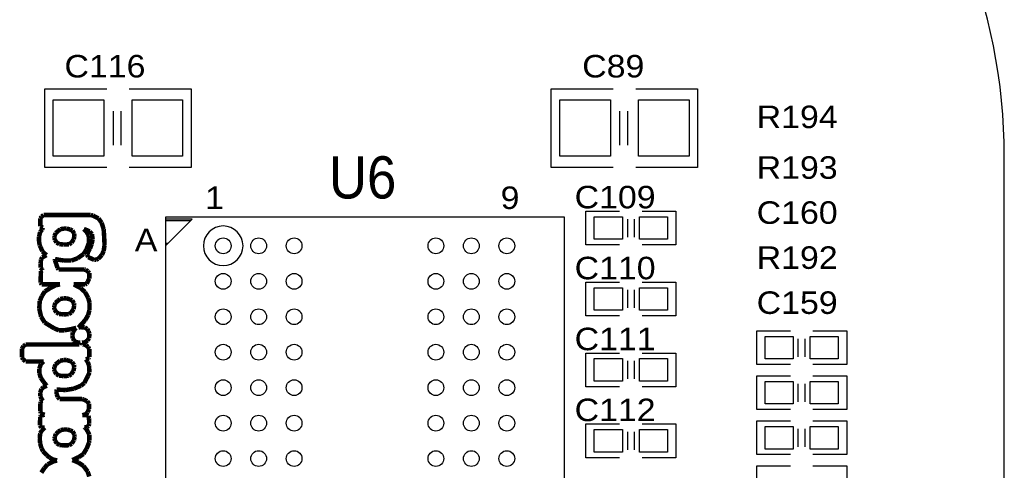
# Model space of a CAD drawing. Extents: x -14006 to 19506, y -9606 to 12409.
# Tile 12 of 29: x -1987 to 1512, y 5107 to 6708. Entities that reach past the tile are written whole.
import ezdxf

# ---------------------------------------------------------------- set-up
doc = ezdxf.new("R2010")
doc.units = 0
doc.layers.add('1', color=7, linetype='CONTINUOUS')

# ---------------------------------------------------------------- blocks, each defined once
blk = doc.blocks.new('FIGURE_SQUARE')
blk.add_lwpolyline([(-0.5, -0.5), (-0.5, 0.5), (0.5, 0.5), (0.5, -0.5)], close=True)
blk = doc.blocks.new('FIGURE_CIRCLE')
blk.add_circle((0, 0), 0.5)

msp = doc.modelspace()

# ---------------------------------------------------------------- linework, layer by layer
at = {"layer": '1'}
msp.add_lwpolyline([(1512, 6222.64, 0.414214), (-488, 8222.64)], format="xyb", dxfattribs=at)
for points in [[(-1678, 6182.64), (-1898, 6182.64), (-1898, 6202.64), (-1898, 6462.64), (-1678, 6462.64)], [(-1598, 6462.64), (-1378, 6462.64), (-1378, 6182.64)], [(122, 6182.64), (-98, 6182.64), (-98, 6202.64), (-98, 6462.64), (122, 6462.64)], [(202, 6462.64), (422, 6462.64), (422, 6182.64)], [(-1654, 6262.64), (-1654, 6382.64)], [(-1626, 6262.64), (-1626, 6382.64)], [(146, 6262.64), (146, 6382.64)], [(174, 6262.64), (174, 6382.64)], [(1512, 1622.64), (1512, 6222.64)], [(-1378, 6182.64), (-1598, 6182.64)], [(422, 6182.64), (202, 6182.64)], [(145, 5907.64), (25, 5907.64), (25, 6027.64)], [(25, 6027.64), (145, 6027.64)], [(225, 6027.64), (345, 6027.64), (345, 5907.64), (225, 5907.64)], [(-1468.68, 5994.24), (-1378.96, 5994.24)], [(173, 5999.64), (173, 5935.64)], [(197, 5999.64), (197, 5935.64)], [(-1468.68, 5914.24), (-1458.96, 5914.24)], [(145, 5655.64), (25, 5655.64), (25, 5775.64)], [(25, 5775.64), (145, 5775.64)], [(225, 5775.64), (345, 5775.64), (345, 5655.64), (225, 5655.64)], [(173, 5747.64), (173, 5683.64)], [(197, 5747.64), (197, 5683.64)], [(752, 5482.64), (632, 5482.64), (632, 5602.64), (752, 5602.64)], [(832, 5602.64), (952, 5602.64), (952, 5482.64)], [(780, 5510.64), (780, 5574.64)], [(804, 5510.64), (804, 5574.64)], [(145, 5403.64), (25, 5403.64), (25, 5523.64)], [(25, 5523.64), (145, 5523.64)], [(173, 5495.64), (173, 5431.64)], [(197, 5495.64), (197, 5431.64)], [(225, 5523.64), (345, 5523.64), (345, 5403.64), (225, 5403.64)], [(952, 5482.64), (832, 5482.64)], [(752, 5322.64), (632, 5322.64), (632, 5442.64), (752, 5442.64)], [(832, 5442.64), (952, 5442.64), (952, 5322.64)], [(780, 5350.64), (780, 5414.64)], [(804, 5350.64), (804, 5414.64)], [(952, 5322.64), (832, 5322.64)], [(145, 5151.64), (25, 5151.64), (25, 5271.64)], [(25, 5271.64), (145, 5271.64)], [(225, 5271.64), (345, 5271.64), (345, 5151.64), (225, 5151.64)], [(752, 5162.64), (632, 5162.64), (632, 5282.64), (752, 5282.64)], [(780, 5190.64), (780, 5254.64)], [(804, 5190.64), (804, 5254.64)], [(832, 5282.64), (952, 5282.64), (952, 5162.64)], [(173, 5243.64), (173, 5179.64)], [(197, 5243.64), (197, 5179.64)], [(952, 5162.64), (832, 5162.64)], [(752, 5002.64), (632, 5002.64), (632, 5122.64), (752, 5122.64)], [(832, 5122.64), (952, 5122.64), (952, 5002.64)]]:
    msp.add_lwpolyline(points, dxfattribs=at)
at = {"layer": '1', "const_width": 16}
for points in [[(-1902.36, 6013.84), (-1909.56, 6008.24)], [(-1734.36, 6013.84), (-1902.36, 6013.84)], [(-1727.16, 6012.24), (-1734.36, 6013.84)], [(-1707.16, 6001.84), (-1727.16, 6012.24)], [(-1909.56, 6008.24), (-1913.56, 6001.84)], [(-1913.56, 6001.84), (-1913.56, 5973.84)], [(-1695.96, 5986.64), (-1707.16, 6001.84)], [(-1688.76, 5963.44), (-1695.96, 5986.64)], [(-1914.36, 5953.84), (-1918.36, 5937.04)], [(-1907.16, 5962.64), (-1914.36, 5953.84)], [(-1913.56, 5973.84), (-1909.56, 5971.44)], [(-1909.56, 5971.44), (-1904.76, 5969.04)], [(-1904.76, 5969.04), (-1907.16, 5962.64)], [(-1859.16, 5949.84), (-1863.16, 5940.24)], [(-1850.36, 5957.84), (-1859.16, 5949.84)], [(-1842.36, 5963.44), (-1850.36, 5957.84)], [(-1830.36, 5965.84), (-1842.36, 5963.44)], [(-1819.96, 5965.84), (-1830.36, 5965.84)], [(-1807.96, 5962.64), (-1819.96, 5965.84)], [(-1799.96, 5958.64), (-1807.96, 5962.64)], [(-1793.56, 5948.24), (-1799.96, 5958.64)], [(-1792.76, 5939.44), (-1793.56, 5948.24)], [(-1750.36, 5955.44), (-1759.16, 5964.24)], [(-1759.16, 5964.24), (-1750.36, 5961.04)], [(-1750.36, 5961.04), (-1738.36, 5955.44)], [(-1742.36, 5941.84), (-1750.36, 5955.44)], [(-1740.76, 5929.04), (-1742.36, 5941.84)], [(-1738.36, 5955.44), (-1730.36, 5945.84)], [(-1730.36, 5945.84), (-1727.96, 5928.24)], [(-1687.16, 5939.44), (-1688.76, 5963.44)], [(-1918.36, 5937.04), (-1918.36, 5921.04)], [(-1918.36, 5921.04), (-1915.96, 5905.84)], [(-1915.96, 5905.84), (-1912.76, 5899.44)], [(-1863.16, 5940.24), (-1863.96, 5933.04)], [(-1863.96, 5933.04), (-1862.36, 5925.84)], [(-1862.36, 5925.84), (-1855.96, 5916.24)], [(-1855.96, 5916.24), (-1846.36, 5910.64)], [(-1846.36, 5910.64), (-1830.36, 5909.04)], [(-1830.36, 5909.04), (-1811.96, 5909.84)], [(-1811.96, 5909.84), (-1803.16, 5915.44)], [(-1803.16, 5915.44), (-1795.16, 5927.44)], [(-1795.16, 5927.44), (-1792.76, 5939.44)], [(-1750.36, 5890.64), (-1741.56, 5913.84)], [(-1741.56, 5913.84), (-1740.76, 5929.04)], [(-1731.16, 5911.44), (-1737.56, 5894.64)], [(-1727.96, 5928.24), (-1731.16, 5911.44)], [(-1688.76, 5885.84), (-1685.56, 5906.64)], [(-1685.56, 5906.64), (-1687.16, 5939.44)], [(-1912.76, 5899.44), (-1906.36, 5885.04)], [(-1891.96, 5871.44), (-1907.16, 5863.44)], [(-1906.36, 5885.04), (-1896.76, 5875.44)], [(-1896.76, 5875.44), (-1891.96, 5871.44)], [(-1781.56, 5860.24), (-1759.96, 5875.44)], [(-1759.96, 5875.44), (-1750.36, 5890.64)], [(-1743.16, 5885.04), (-1747.16, 5873.04)], [(-1747.16, 5873.04), (-1743.96, 5864.24)], [(-1737.56, 5894.64), (-1743.16, 5885.04)], [(-1707.96, 5858.64), (-1695.16, 5872.24)], [(-1695.16, 5872.24), (-1688.76, 5885.84)], [(-1911.16, 5855.44), (-1912.76, 5842.64)], [(-1912.76, 5842.64), (-1912.76, 5826.64)], [(-1907.16, 5863.44), (-1911.16, 5855.44)], [(-1861.56, 5852.24), (-1861.56, 5857.84)], [(-1861.56, 5857.84), (-1851.16, 5855.44)], [(-1857.56, 5840.24), (-1861.56, 5852.24)], [(-1852.76, 5826.64), (-1857.56, 5840.24)], [(-1851.16, 5855.44), (-1829.56, 5852.24)], [(-1829.56, 5852.24), (-1803.16, 5852.24)], [(-1803.16, 5852.24), (-1781.56, 5860.24)], [(-1743.96, 5864.24), (-1739.96, 5862.64)], [(-1739.96, 5862.64), (-1722.36, 5854.64)], [(-1722.36, 5854.64), (-1715.16, 5855.44)], [(-1715.16, 5855.44), (-1707.96, 5858.64)], [(-1912.76, 5826.64), (-1907.96, 5821.04)], [(-1911.96, 5814.64), (-1912.76, 5773.84)], [(-1905.56, 5817.04), (-1911.96, 5814.64)], [(-1907.96, 5821.04), (-1905.56, 5817.04)], [(-1848.76, 5820.24), (-1852.76, 5826.64)], [(-1758.36, 5820.24), (-1848.76, 5820.24)], [(-1752.76, 5819.44), (-1758.36, 5820.24)], [(-1744.76, 5813.84), (-1752.76, 5819.44)], [(-1739.96, 5807.44), (-1744.76, 5813.84)], [(-1739.96, 5788.24), (-1739.96, 5807.44)], [(-1912.76, 5773.84), (-1908.76, 5767.44)], [(-1908.76, 5767.44), (-1843.96, 5767.44)], [(-1843.96, 5767.44), (-1859.96, 5764.24)], [(-1790.36, 5765.04), (-1795.16, 5767.44)], [(-1795.16, 5767.44), (-1755.16, 5767.44)], [(-1755.16, 5767.44), (-1748.76, 5769.84)], [(-1748.76, 5769.84), (-1745.56, 5777.04)], [(-1745.56, 5777.04), (-1739.96, 5788.24)], [(-1897.56, 5742.64), (-1907.96, 5726.64)], [(-1878.36, 5754.64), (-1897.56, 5742.64)], [(-1859.96, 5764.24), (-1878.36, 5754.64)], [(-1770.36, 5754.64), (-1790.36, 5765.04)], [(-1755.16, 5740.24), (-1770.36, 5754.64)], [(-1743.96, 5720.24), (-1755.16, 5740.24)], [(-1915.96, 5708.24), (-1917.56, 5681.04)], [(-1907.96, 5726.64), (-1915.96, 5708.24)], [(-1859.96, 5701.84), (-1863.96, 5692.24)], [(-1851.16, 5709.84), (-1859.96, 5701.84)], [(-1843.16, 5715.44), (-1851.16, 5709.84)], [(-1831.16, 5717.84), (-1843.16, 5715.44)], [(-1820.76, 5717.84), (-1831.16, 5717.84)], [(-1808.76, 5714.64), (-1820.76, 5717.84)], [(-1800.76, 5710.64), (-1808.76, 5714.64)], [(-1794.36, 5700.24), (-1800.76, 5710.64)], [(-1793.56, 5691.44), (-1794.36, 5700.24)], [(-1739.16, 5703.44), (-1743.96, 5720.24)], [(-1739.16, 5676.24), (-1739.16, 5703.44)], [(-1917.56, 5681.04), (-1911.16, 5653.04)], [(-1863.96, 5692.24), (-1864.76, 5685.04)], [(-1864.76, 5685.04), (-1863.16, 5677.84)], [(-1863.16, 5677.84), (-1856.76, 5668.24)], [(-1856.76, 5668.24), (-1847.16, 5662.64)], [(-1847.16, 5662.64), (-1831.16, 5661.04)], [(-1831.16, 5661.04), (-1812.76, 5661.84)], [(-1812.76, 5661.84), (-1803.96, 5667.44)], [(-1803.96, 5667.44), (-1795.96, 5679.44)], [(-1795.96, 5679.44), (-1793.56, 5691.44)], [(-1743.96, 5658.64), (-1739.16, 5676.24)], [(-1911.16, 5653.04), (-1898.36, 5632.24)], [(-1898.36, 5632.24), (-1891.96, 5628.24)], [(-1891.96, 5628.24), (-1876.76, 5618.64)], [(-1778.36, 5613.84), (-1767.16, 5626.64)], [(-1767.16, 5626.64), (-1754.36, 5640.24)], [(-1754.36, 5640.24), (-1743.96, 5658.64)], [(-1876.76, 5618.64), (-1863.16, 5610.64)], [(-1863.16, 5610.64), (-1847.16, 5604.24)], [(-1847.16, 5604.24), (-1829.56, 5604.24)], [(-1829.56, 5604.24), (-1806.36, 5608.24)], [(-1806.36, 5608.24), (-1786.36, 5613.04)], [(-1798.36, 5597.04), (-1799.96, 5585.84)], [(-1791.96, 5607.44), (-1798.36, 5597.04)], [(-1786.36, 5613.04), (-1791.96, 5607.44)], [(-1771.16, 5615.44), (-1778.36, 5613.84)], [(-1755.96, 5614.64), (-1771.16, 5615.44)], [(-1747.16, 5609.04), (-1755.96, 5614.64)], [(-1742.36, 5600.24), (-1747.16, 5609.04)], [(-1739.16, 5591.44), (-1742.36, 5600.24)], [(-1740.76, 5576.24), (-1739.16, 5591.44)], [(-1799.96, 5585.84), (-1798.36, 5575.44)], [(-1798.36, 5575.44), (-1794.36, 5568.24)], [(-1794.36, 5568.24), (-1787.96, 5562.64)], [(-1787.96, 5562.64), (-1779.16, 5561.04)], [(-1779.16, 5561.04), (-1771.16, 5561.04)], [(-1771.16, 5561.04), (-1775.16, 5553.84)], [(-1765.56, 5560.24), (-1754.36, 5561.84)], [(-1763.16, 5554.64), (-1765.56, 5560.24)], [(-1754.36, 5561.84), (-1746.36, 5568.24)], [(-1746.36, 5568.24), (-1740.76, 5576.24)], [(-1977.56, 5541.84), (-1979.16, 5538.64)], [(-1979.16, 5538.64), (-1979.16, 5508.24)], [(-1973.56, 5548.24), (-1977.56, 5541.84)], [(-1966.36, 5553.84), (-1973.56, 5548.24)], [(-1775.16, 5553.84), (-1966.36, 5553.84)], [(-1756.76, 5553.84), (-1763.16, 5554.64)], [(-1751.96, 5551.44), (-1756.76, 5553.84)], [(-1743.96, 5545.04), (-1751.96, 5551.44)], [(-1739.96, 5537.84), (-1743.96, 5545.04)], [(-1739.96, 5509.04), (-1739.96, 5537.84)], [(-1979.16, 5508.24), (-1975.16, 5501.04)], [(-1975.16, 5501.04), (-1968.76, 5496.24)], [(-1968.76, 5496.24), (-1966.36, 5493.84)], [(-1966.36, 5493.84), (-1902.36, 5493.84)], [(-1902.36, 5493.84), (-1911.96, 5484.24)], [(-1851.16, 5490.64), (-1859.96, 5482.64)], [(-1843.16, 5496.24), (-1851.16, 5490.64)], [(-1831.16, 5498.64), (-1843.16, 5496.24)], [(-1820.76, 5498.64), (-1831.16, 5498.64)], [(-1808.76, 5495.44), (-1820.76, 5498.64)], [(-1800.76, 5491.44), (-1808.76, 5495.44)], [(-1794.36, 5481.04), (-1800.76, 5491.44)], [(-1751.96, 5501.04), (-1747.16, 5502.64)], [(-1745.56, 5492.24), (-1751.96, 5501.04)], [(-1747.16, 5502.64), (-1742.36, 5505.84)], [(-1740.76, 5479.44), (-1745.56, 5492.24)], [(-1742.36, 5505.84), (-1739.96, 5509.04)], [(-1911.96, 5484.24), (-1917.56, 5468.24)], [(-1917.56, 5468.24), (-1917.56, 5453.04)], [(-1917.56, 5453.04), (-1911.96, 5435.44)], [(-1863.96, 5473.04), (-1864.76, 5465.84)], [(-1864.76, 5465.84), (-1863.16, 5458.64)], [(-1859.96, 5482.64), (-1863.96, 5473.04)], [(-1863.16, 5458.64), (-1856.76, 5449.04)], [(-1803.96, 5448.24), (-1795.96, 5460.24)], [(-1795.96, 5460.24), (-1793.56, 5472.24)], [(-1793.56, 5472.24), (-1794.36, 5481.04)], [(-1744.76, 5441.84), (-1739.16, 5454.64)], [(-1739.16, 5454.64), (-1740.76, 5479.44)], [(-1911.96, 5435.44), (-1902.36, 5421.04)], [(-1902.36, 5421.04), (-1891.16, 5407.44)], [(-1856.76, 5449.04), (-1847.16, 5443.44)], [(-1847.16, 5443.44), (-1831.16, 5441.84)], [(-1831.16, 5441.84), (-1812.76, 5442.64)], [(-1812.76, 5442.64), (-1803.96, 5448.24)], [(-1769.56, 5407.44), (-1757.56, 5417.04)], [(-1757.56, 5417.04), (-1744.76, 5441.84)], [(-1911.96, 5389.84), (-1914.36, 5382.64)], [(-1914.36, 5382.64), (-1913.56, 5369.84)], [(-1909.56, 5396.24), (-1911.96, 5389.84)], [(-1903.16, 5401.84), (-1909.56, 5396.24)], [(-1891.16, 5407.44), (-1903.16, 5401.84)], [(-1856.76, 5386.64), (-1855.96, 5393.84)], [(-1855.96, 5378.64), (-1856.76, 5386.64)], [(-1855.96, 5393.84), (-1823.96, 5392.24)], [(-1823.96, 5392.24), (-1795.16, 5397.04)], [(-1795.16, 5397.04), (-1769.56, 5407.44)], [(-1913.56, 5369.84), (-1909.56, 5361.04)], [(-1912.76, 5349.84), (-1913.56, 5345.04)], [(-1909.56, 5353.84), (-1912.76, 5349.84)], [(-1909.56, 5361.04), (-1904.76, 5353.84)], [(-1904.76, 5353.84), (-1909.56, 5353.84)], [(-1851.96, 5367.44), (-1855.96, 5378.64)], [(-1845.56, 5360.24), (-1851.96, 5367.44)], [(-1765.56, 5360.24), (-1845.56, 5360.24)], [(-1759.96, 5358.64), (-1765.56, 5360.24)], [(-1747.16, 5352.24), (-1759.96, 5358.64)], [(-1740.76, 5343.44), (-1747.16, 5352.24)], [(-1913.56, 5345.04), (-1913.56, 5316.24)], [(-1913.56, 5316.24), (-1911.96, 5310.64)], [(-1751.96, 5306.64), (-1745.56, 5313.84)], [(-1745.56, 5313.84), (-1740.76, 5325.04)], [(-1740.76, 5325.04), (-1740.76, 5343.44)], [(-1914.36, 5296.24), (-1915.16, 5266.64)], [(-1911.96, 5301.04), (-1914.36, 5296.24)], [(-1911.96, 5310.64), (-1906.36, 5306.64)], [(-1909.56, 5302.64), (-1911.96, 5301.04)], [(-1898.36, 5304.24), (-1909.56, 5302.64)], [(-1906.36, 5306.64), (-1898.36, 5304.24)], [(-1763.96, 5302.64), (-1751.96, 5306.64)], [(-1748.76, 5302.64), (-1763.96, 5302.64)], [(-1743.16, 5300.24), (-1748.76, 5302.64)], [(-1740.76, 5291.44), (-1743.16, 5300.24)], [(-1739.96, 5272.24), (-1740.76, 5291.44)], [(-1915.16, 5266.64), (-1910.36, 5258.64)], [(-1907.96, 5249.04), (-1914.36, 5238.64)], [(-1910.36, 5258.64), (-1898.36, 5258.64)], [(-1898.36, 5258.64), (-1907.96, 5249.04)], [(-1849.56, 5244.24), (-1858.36, 5236.24)], [(-1841.56, 5249.84), (-1849.56, 5244.24)], [(-1829.56, 5252.24), (-1841.56, 5249.84)], [(-1819.16, 5252.24), (-1829.56, 5252.24)], [(-1807.16, 5249.04), (-1819.16, 5252.24)], [(-1799.16, 5245.04), (-1807.16, 5249.04)], [(-1792.76, 5234.64), (-1799.16, 5245.04)], [(-1755.16, 5257.84), (-1757.56, 5260.24)], [(-1757.56, 5260.24), (-1748.76, 5260.24)], [(-1751.16, 5254.64), (-1755.16, 5257.84)], [(-1744.76, 5244.24), (-1751.16, 5254.64)], [(-1748.76, 5260.24), (-1742.36, 5265.04)], [(-1739.96, 5233.84), (-1744.76, 5244.24)], [(-1742.36, 5265.04), (-1739.96, 5272.24)], [(-1914.36, 5238.64), (-1915.96, 5219.44)], [(-1915.96, 5219.44), (-1914.36, 5201.84)], [(-1862.36, 5226.64), (-1863.16, 5219.44)], [(-1863.16, 5219.44), (-1861.56, 5212.24)], [(-1858.36, 5236.24), (-1862.36, 5226.64)], [(-1861.56, 5212.24), (-1855.16, 5202.64)], [(-1802.36, 5201.84), (-1794.36, 5213.84)], [(-1794.36, 5213.84), (-1791.96, 5225.84)], [(-1791.96, 5225.84), (-1792.76, 5234.64)], [(-1740.76, 5205.04), (-1739.96, 5213.04)], [(-1739.96, 5213.04), (-1739.96, 5233.84)], [(-1914.36, 5201.84), (-1909.56, 5185.04)], [(-1909.56, 5185.04), (-1903.96, 5174.64)], [(-1903.96, 5174.64), (-1890.36, 5160.24)], [(-1855.16, 5202.64), (-1845.56, 5197.04)], [(-1845.56, 5197.04), (-1829.56, 5195.44)], [(-1829.56, 5195.44), (-1811.16, 5196.24)], [(-1811.16, 5196.24), (-1802.36, 5201.84)], [(-1760.76, 5165.04), (-1749.56, 5183.44)], [(-1749.56, 5183.44), (-1740.76, 5205.04)], [(-1890.36, 5160.24), (-1879.96, 5151.44)], [(-1867.16, 5138.64), (-1887.96, 5128.24)], [(-1879.96, 5151.44), (-1869.56, 5145.84)], [(-1869.56, 5145.84), (-1854.36, 5141.84)], [(-1854.36, 5141.84), (-1867.16, 5138.64)], [(-1799.96, 5143.44), (-1777.56, 5153.84)], [(-1778.36, 5134.64), (-1799.96, 5143.44)], [(-1777.56, 5153.84), (-1760.76, 5165.04)], [(-1899.16, 5115.44), (-1910.36, 5098.64)], [(-1887.96, 5128.24), (-1899.16, 5115.44)], [(-1760.76, 5122.64), (-1778.36, 5134.64)], [(-1745.56, 5102.64), (-1760.76, 5122.64)], [(-1739.96, 5085.04), (-1745.56, 5102.64)]]:
    msp.add_lwpolyline(points, dxfattribs=at)
at = {"layer": '1'}
for points in [[(-1468.68, 4038.4), (-51.32, 4038.4), (-51.32, 6006.88), (-1468.68, 6006.88)], [(-1374.16, 5999), (-1468.68, 5999), (-1468.68, 5904.52)]]:
    msp.add_lwpolyline(points, close=True, dxfattribs=at)
msp.add_lwpolyline([(-1193.48, 5904.52, 1), (-1334.36, 5904.52, 1)], format="xyb", close=True, dxfattribs=at)

# ---------------------------------------------------------------- block references
for name, p, xscale, yscale in [('FIGURE_SQUARE', (-1778, 6322.64), 180, 200), ('FIGURE_SQUARE', (-1498, 6322.64), 180, 200), ('FIGURE_SQUARE', (22, 6322.64), 180, 200), ('FIGURE_SQUARE', (302, 6322.64), 180, 200), ('FIGURE_SQUARE', (105, 5967.64), 100, 80), ('FIGURE_SQUARE', (265, 5967.64), 100, 80), ('FIGURE_CIRCLE', (-1263.92, 5904.52), 56, 56), ('FIGURE_CIRCLE', (-1137.96, 5904.52), 56, 56), ('FIGURE_CIRCLE', (-1011.96, 5904.52), 56, 56), ('FIGURE_CIRCLE', (-508.04, 5904.52), 56, 56), ('FIGURE_CIRCLE', (-382.04, 5904.52), 56, 56), ('FIGURE_CIRCLE', (-256.08, 5904.52), 56, 56), ('FIGURE_CIRCLE', (-1263.92, 5778.56), 56, 56), ('FIGURE_CIRCLE', (-1137.96, 5778.56), 56, 56), ('FIGURE_CIRCLE', (-1011.96, 5778.56), 56, 56), ('FIGURE_CIRCLE', (-508.04, 5778.56), 56, 56), ('FIGURE_CIRCLE', (-382.04, 5778.56), 56, 56), ('FIGURE_CIRCLE', (-256.08, 5778.56), 56, 56), ('FIGURE_SQUARE', (105, 5715.64), 100, 80), ('FIGURE_SQUARE', (265, 5715.64), 100, 80), ('FIGURE_CIRCLE', (-1263.92, 5652.56), 56, 56), ('FIGURE_CIRCLE', (-1137.96, 5652.56), 56, 56), ('FIGURE_CIRCLE', (-1011.96, 5652.56), 56, 56), ('FIGURE_CIRCLE', (-508.04, 5652.56), 56, 56), ('FIGURE_CIRCLE', (-382.04, 5652.56), 56, 56), ('FIGURE_CIRCLE', (-256.08, 5652.56), 56, 56), ('FIGURE_SQUARE', (712, 5542.64), 100, 80), ('FIGURE_SQUARE', (872, 5542.64), 100, 80), ('FIGURE_CIRCLE', (-1263.92, 5526.56), 56, 56), ('FIGURE_CIRCLE', (-1137.96, 5526.56), 56, 56), ('FIGURE_CIRCLE', (-1011.96, 5526.56), 56, 56), ('FIGURE_CIRCLE', (-508.04, 5526.56), 56, 56), ('FIGURE_CIRCLE', (-382.04, 5526.56), 56, 56), ('FIGURE_CIRCLE', (-256.08, 5526.56), 56, 56), ('FIGURE_SQUARE', (105, 5463.64), 100, 80), ('FIGURE_SQUARE', (265, 5463.64), 100, 80), ('FIGURE_CIRCLE', (-1263.92, 5400.6), 56, 56), ('FIGURE_CIRCLE', (-1137.96, 5400.6), 56, 56), ('FIGURE_CIRCLE', (-1011.96, 5400.6), 56, 56), ('FIGURE_CIRCLE', (-508.04, 5400.6), 56, 56), ('FIGURE_CIRCLE', (-382.04, 5400.6), 56, 56), ('FIGURE_CIRCLE', (-256.08, 5400.6), 56, 56), ('FIGURE_SQUARE', (712, 5382.64), 100, 80), ('FIGURE_SQUARE', (872, 5382.64), 100, 80), ('FIGURE_CIRCLE', (-1263.92, 5274.6), 56, 56), ('FIGURE_CIRCLE', (-1137.96, 5274.6), 56, 56), ('FIGURE_CIRCLE', (-1011.96, 5274.6), 56, 56), ('FIGURE_CIRCLE', (-508.04, 5274.6), 56, 56), ('FIGURE_CIRCLE', (-382.04, 5274.6), 56, 56), ('FIGURE_CIRCLE', (-256.08, 5274.6), 56, 56), ('FIGURE_SQUARE', (105, 5211.64), 100, 80), ('FIGURE_SQUARE', (265, 5211.64), 100, 80), ('FIGURE_SQUARE', (712, 5222.64), 100, 80), ('FIGURE_SQUARE', (872, 5222.64), 100, 80), ('FIGURE_CIRCLE', (-1263.92, 5148.64), 56, 56), ('FIGURE_CIRCLE', (-1137.96, 5148.64), 56, 56), ('FIGURE_CIRCLE', (-1011.96, 5148.64), 56, 56), ('FIGURE_CIRCLE', (-508.04, 5148.64), 56, 56), ('FIGURE_CIRCLE', (-382.04, 5148.64), 56, 56), ('FIGURE_CIRCLE', (-256.08, 5148.64), 56, 56)]:
    msp.add_blockref(name, p, dxfattribs=dict(at, xscale=xscale, yscale=yscale))

# ---------------------------------------------------------------- texts
for s, height, width, p in [('C116', 80, 1.125, (-1828, 6502.64)), ('C89', 80, 1.125, (12, 6502.64)), ('R194', 80, 1.125, (632, 6322.64)), ('U6', 150, 0.933333, (-888, 6072.64)), ('R193', 80, 1.125, (632, 6142.64)), ('1', 80, 1.125, (-1328, 6035.32)), ('9', 80, 1.125, (-278, 6035.32)), ('C109', 80, 1.125, (-15, 6037.64)), ('C160', 80, 1.125, (632, 5982.64)), ('A', 80, 1.125, (-1578, 5885.32)), ('R192', 80, 1.125, (632, 5822.64)), ('C110', 80, 1.125, (-15, 5785.64)), ('C159', 80, 1.125, (632, 5662.64)), ('C111', 80, 1.125, (-15, 5533.64)), ('C112', 80, 1.125, (-15, 5281.64))]:
    msp.add_text(s, height=height, dxfattribs=dict(at, width=width)).set_placement(p)

doc.saveas('drawing.dxf')
